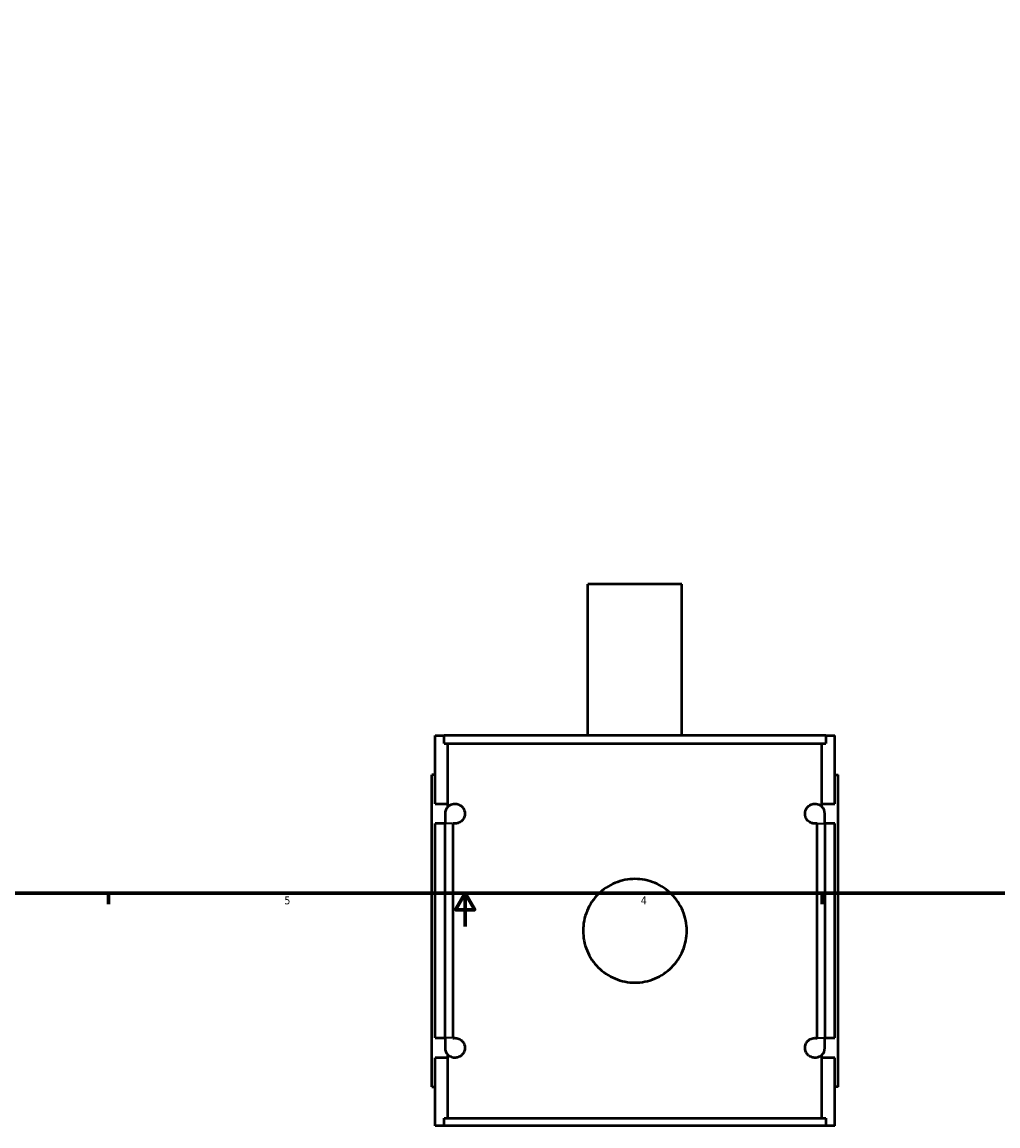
# Model space of a CAD drawing. Header units: inches. Extents: x -1.3 to 48, y -1.8 to 47.4.
# Tile 2 of 8: x 11.7 to 23.3, y -1.8 to 11.4. Entities that reach past the tile are written whole.
import ezdxf

# ---------------------------------------------------------------- set-up
doc = ezdxf.new("R2010")
doc.units = ezdxf.units.IN
doc.header["$MEASUREMENT"] = 0
for name, color, linetype, lineweight in [('Border (ANSI)', 7, 'Continuous', 70), ('Visible (ANSI)', 7, 'Continuous', 50), ('Visible Narrow (ANSI)', 7, 'Continuous', 35)]:
    doc.layers.add(name, color=color, linetype=linetype, lineweight=lineweight)
doc.styles.add('Note Text (ANSI)', font='tahoma.ttf')

# ---------------------------------------------------------------- blocks, each defined once
blk = doc.blocks.new('Borders Default Border')
at = {"layer": 'Border (ANSI)'}
for p, q in [((12.75, 1), (12.75, 0.866)), ((21.25, 1), (21.25, 0.866))]:
    blk.add_line(p, q, dxfattribs=at)
at = {"layer": 'Border (ANSI)', "flags": 128}
for points in [[(0.5, 1), (0.5, 21), (33.5, 21), (33.5, 1), (0.5, 1)], [(17, 0.6), (17, 1), (16.885, 0.8), (17.115, 0.8), (17, 1)]]:
    blk.add_lwpolyline(points, dxfattribs=at)
at = {"layer": 'Border (ANSI)', "color": 5, "true_color": 0x0000ff, "char_height": 0.0945, "attachment_point": 7, "style": 'Note Text (ANSI)'}
for s, insert in [('5', (14.847, 0.864)), ('4', (19.092, 0.866))]:
    blk.add_mtext(s, dxfattribs=dict(at, insert=insert))

msp = doc.modelspace()

# ---------------------------------------------------------------- linework, layer by layer
at = {"layer": 'Visible (ANSI)'}
for p, q in [((19.582, 4.68), (18.462, 4.68)), ((18.462, 2.875), (18.462, 4.68)), ((19.582, 2.875), (19.582, 4.68)), ((16.642, 2.875), (16.748, 2.875)), ((16.642, 2.063), (16.642, 2.875)), ((21.296, 2.875), (16.748, 2.875)), ((16.748, 2.782), (16.748, 2.875)), ((16.748, 2.782), (21.296, 2.782)), ((16.794, 2.063), (16.794, 2.782)), ((21.249, 2.063), (21.249, 2.782)), ((21.296, 2.875), (21.402, 2.875)), ((21.296, 2.875), (21.296, 2.782)), ((21.402, 2.063), (21.402, 2.875)), ((16.642, 2.41), (16.602, 2.41)), ((16.602, -1.31), (16.602, 2.41)), ((21.402, 2.41), (21.441, 2.41)), ((21.441, -1.31), (21.441, 2.41)), ((16.642, 2.063), (16.794, 2.063)), ((16.794, 2.029), (16.794, 2.063)), ((21.249, 2.029), (21.249, 2.063)), ((21.249, 2.063), (21.402, 2.063)), ((16.76, 1.945), (16.76, 1.827)), ((21.284, 1.827), (21.284, 1.945)), ((16.642, -0.727), (16.642, 1.827)), ((16.76, 1.827), (16.642, 1.827)), ((16.76, -0.727), (16.76, 1.827)), ((16.853, 1.827), (16.853, -0.727)), ((21.191, -0.727), (21.191, 1.827)), ((21.402, 1.827), (21.284, 1.827)), ((21.284, 1.827), (21.284, -0.727)), ((21.402, -0.727), (21.402, 1.827)), ((16.642, -0.727), (16.76, -0.727)), ((16.76, -0.727), (16.76, -0.845)), ((21.284, -0.727), (21.402, -0.727)), ((21.284, -0.845), (21.284, -0.727)), ((16.642, -1.775), (16.642, -0.963)), ((16.794, -0.963), (16.642, -0.963)), ((16.794, -0.963), (16.794, -0.928)), ((16.794, -1.682), (16.794, -0.963)), ((21.249, -0.963), (21.249, -0.928)), ((21.249, -1.682), (21.249, -0.963)), ((21.402, -0.963), (21.249, -0.963)), ((21.402, -1.775), (21.402, -0.963)), ((16.602, -1.31), (16.642, -1.31)), ((21.441, -1.31), (21.402, -1.31)), ((16.748, -1.682), (21.296, -1.682)), ((16.748, -1.775), (16.748, -1.682)), ((21.296, -1.682), (21.296, -1.775)), ((16.748, -1.775), (16.642, -1.775)), ((21.296, -1.775), (16.748, -1.775)), ((21.402, -1.775), (21.296, -1.775))]:
    msp.add_line(p, q, dxfattribs=at)
for centre, start, end in [((16.878, 1.945), 135.1496, 180), ((21.166, 1.945), 0, 44.8504), ((16.878, -0.845), 180, 224.8504), ((21.166, -0.845), 315.1496, 0)]:
    msp.add_arc(centre, 0.118, start, end, dxfattribs=at)
for points, knots in [([(16.794, 2.029), (16.801, 2.035), (16.809, 2.041), (16.835, 2.057), (16.856, 2.063), (16.892, 2.063), (16.908, 2.061), (16.933, 2.05), (16.942, 2.045), (16.959, 2.032), (16.967, 2.024), (16.98, 2.006), (16.985, 1.996), (16.991, 1.979), (16.993, 1.973), (16.996, 1.959), (16.996, 1.952), (16.996, 1.938), (16.996, 1.931), (16.993, 1.918), (16.991, 1.911), (16.982, 1.886), (16.971, 1.871), (16.948, 1.848), (16.933, 1.839), (16.904, 1.829), (16.89, 1.827), (16.87, 1.827), (16.861, 1.828), (16.853, 1.83)], [0.645958, 0.645958, 0.645958, 0.645958, 0.89701, 0.89701, 1.413207, 1.413207, 1.730061, 1.730061, 1.888488, 1.888488, 2.046915, 2.046915, 2.156349, 2.156349, 2.211065, 2.211065, 2.265782, 2.265782, 2.318017, 2.318017, 2.370251, 2.370251, 2.559775, 2.559775, 2.832356, 2.832356, 3.104938, 3.104938, 3.300366, 3.300366, 3.300366, 3.300366]), ([(21.191, 1.83), (21.182, 1.828), (21.174, 1.827), (21.154, 1.827), (21.14, 1.829), (21.111, 1.839), (21.096, 1.848), (21.072, 1.871), (21.061, 1.886), (21.052, 1.911), (21.051, 1.918), (21.048, 1.931), (21.048, 1.938), (21.048, 1.952), (21.048, 1.959), (21.051, 1.973), (21.052, 1.979), (21.058, 1.996), (21.064, 2.006), (21.077, 2.024), (21.085, 2.032), (21.102, 2.045), (21.111, 2.05), (21.136, 2.061), (21.152, 2.063), (21.188, 2.063), (21.209, 2.057), (21.235, 2.041), (21.243, 2.035), (21.249, 2.029)], [1.216385, 1.216385, 1.216385, 1.216385, 1.411813, 1.411813, 1.684395, 1.684395, 1.956976, 1.956976, 2.1465, 2.1465, 2.198734, 2.198734, 2.250969, 2.250969, 2.305685, 2.305685, 2.360402, 2.360402, 2.469836, 2.469836, 2.628263, 2.628263, 2.78669, 2.78669, 3.103544, 3.103544, 3.619741, 3.619741, 3.870793, 3.870793, 3.870793, 3.870793]), ([(19.639, 0.55), (19.639, 0.511), (19.635, 0.471), (19.62, 0.391), (19.608, 0.352), (19.576, 0.276), (19.557, 0.239), (19.511, 0.172), (19.486, 0.141), (19.431, 0.087), (19.4, 0.061), (19.333, 0.016), (19.297, -0.004), (19.221, -0.036), (19.181, -0.048), (19.101, -0.063), (19.061, -0.067), (18.983, -0.067), (18.943, -0.063), (18.863, -0.048), (18.823, -0.036), (18.747, -0.004), (18.711, 0.016), (18.643, 0.061), (18.613, 0.087), (18.558, 0.141), (18.532, 0.172), (18.487, 0.239), (18.468, 0.276), (18.436, 0.352), (18.424, 0.391), (18.408, 0.471), (18.405, 0.511), (18.405, 0.589), (18.408, 0.63), (18.424, 0.709), (18.436, 0.749), (18.468, 0.825), (18.487, 0.861), (18.532, 0.929), (18.558, 0.96), (18.613, 1.014), (18.643, 1.04), (18.711, 1.085), (18.747, 1.105), (18.823, 1.136), (18.863, 1.148), (18.943, 1.164), (18.983, 1.168), (19.061, 1.168), (19.101, 1.164), (19.181, 1.148), (19.221, 1.136), (19.297, 1.105), (19.333, 1.085), (19.4, 1.04), (19.431, 1.014), (19.486, 0.96), (19.511, 0.929), (19.557, 0.861), (19.576, 0.825), (19.608, 0.749), (19.62, 0.709), (19.635, 0.63), (19.639, 0.589), (19.639, 0.55)], [0, 0, 0, 0, 0.296971, 0.296971, 0.593942, 0.593942, 0.890913, 0.890913, 1.187884, 1.187884, 1.484796, 1.484796, 1.781708, 1.781708, 2.078621, 2.078621, 2.375533, 2.375533, 2.672445, 2.672445, 2.969357, 2.969357, 3.26627, 3.26627, 3.563182, 3.563182, 3.860153, 3.860153, 4.157124, 4.157124, 4.454095, 4.454095, 4.751066, 4.751066, 5.048037, 5.048037, 5.345008, 5.345008, 5.641979, 5.641979, 5.93895, 5.93895, 6.235862, 6.235862, 6.532774, 6.532774, 6.829687, 6.829687, 7.126599, 7.126599, 7.423511, 7.423511, 7.720423, 7.720423, 8.017335, 8.017335, 8.314248, 8.314248, 8.611219, 8.611219, 8.90819, 8.90819, 9.205161, 9.205161, 9.502132, 9.502132, 9.502132, 9.502132]), ([(16.853, -0.729), (16.861, -0.727), (16.87, -0.727), (16.892, -0.727), (16.908, -0.729), (16.933, -0.74), (16.942, -0.745), (16.959, -0.758), (16.967, -0.766), (16.98, -0.784), (16.985, -0.794), (16.991, -0.811), (16.993, -0.817), (16.996, -0.831), (16.996, -0.838), (16.996, -0.852), (16.996, -0.859), (16.993, -0.872), (16.991, -0.878), (16.985, -0.896), (16.98, -0.905), (16.967, -0.924), (16.959, -0.932), (16.942, -0.945), (16.933, -0.95), (16.908, -0.96), (16.892, -0.963), (16.856, -0.963), (16.835, -0.956), (16.809, -0.941), (16.801, -0.935), (16.794, -0.928)], [1.215949, 1.215949, 1.215949, 1.215949, 1.413207, 1.413207, 1.730061, 1.730061, 1.888488, 1.888488, 2.046915, 2.046915, 2.156349, 2.156349, 2.211065, 2.211065, 2.265782, 2.265782, 2.320499, 2.320499, 2.375216, 2.375216, 2.48465, 2.48465, 2.643077, 2.643077, 2.801504, 2.801504, 3.118358, 3.118358, 3.634555, 3.634555, 3.885607, 3.885607, 3.885607, 3.885607]), ([(21.249, -0.928), (21.243, -0.935), (21.235, -0.941), (21.209, -0.956), (21.188, -0.963), (21.152, -0.963), (21.136, -0.96), (21.111, -0.95), (21.102, -0.945), (21.085, -0.932), (21.077, -0.924), (21.064, -0.905), (21.058, -0.896), (21.052, -0.878), (21.051, -0.872), (21.048, -0.859), (21.048, -0.852), (21.048, -0.838), (21.048, -0.831), (21.051, -0.817), (21.052, -0.811), (21.058, -0.794), (21.064, -0.784), (21.077, -0.766), (21.085, -0.758), (21.102, -0.745), (21.111, -0.74), (21.136, -0.729), (21.152, -0.727), (21.174, -0.727), (21.183, -0.727), (21.191, -0.729)], [0.645958, 0.645958, 0.645958, 0.645958, 0.89701, 0.89701, 1.413207, 1.413207, 1.730061, 1.730061, 1.888488, 1.888488, 2.046915, 2.046915, 2.156349, 2.156349, 2.211065, 2.211065, 2.265782, 2.265782, 2.320499, 2.320499, 2.375216, 2.375216, 2.48465, 2.48465, 2.643077, 2.643077, 2.801504, 2.801504, 3.118358, 3.118358, 3.315616, 3.315616, 3.315616, 3.315616])]:
    msp.add_open_spline(points, degree=3, knots=knots, dxfattribs=at)
for points in [[(16.853, 1.83), (16.853, 1.829), (16.853, 1.828), (16.853, 1.827)], [(21.191, 1.827), (21.191, 1.828), (21.191, 1.829), (21.191, 1.83)], [(16.853, -0.727), (16.853, -0.727), (16.853, -0.728), (16.853, -0.729)], [(21.191, -0.729), (21.191, -0.728), (21.191, -0.727), (21.191, -0.727)]]:
    msp.add_open_spline(points, degree=3, dxfattribs=at)
at = {"layer": 'Visible Narrow (ANSI)'}
for p, q in [((16.845, 1.827), (16.76, 1.827)), ((21.198, 1.827), (21.283, 1.827)), ((16.845, -0.727), (16.76, -0.727)), ((21.198, -0.727), (21.283, -0.727))]:
    msp.add_line(p, q, dxfattribs=at)

# ---------------------------------------------------------------- block references
msp.add_blockref('Borders Default Border', (0, 0))

doc.saveas('drawing.dxf')
